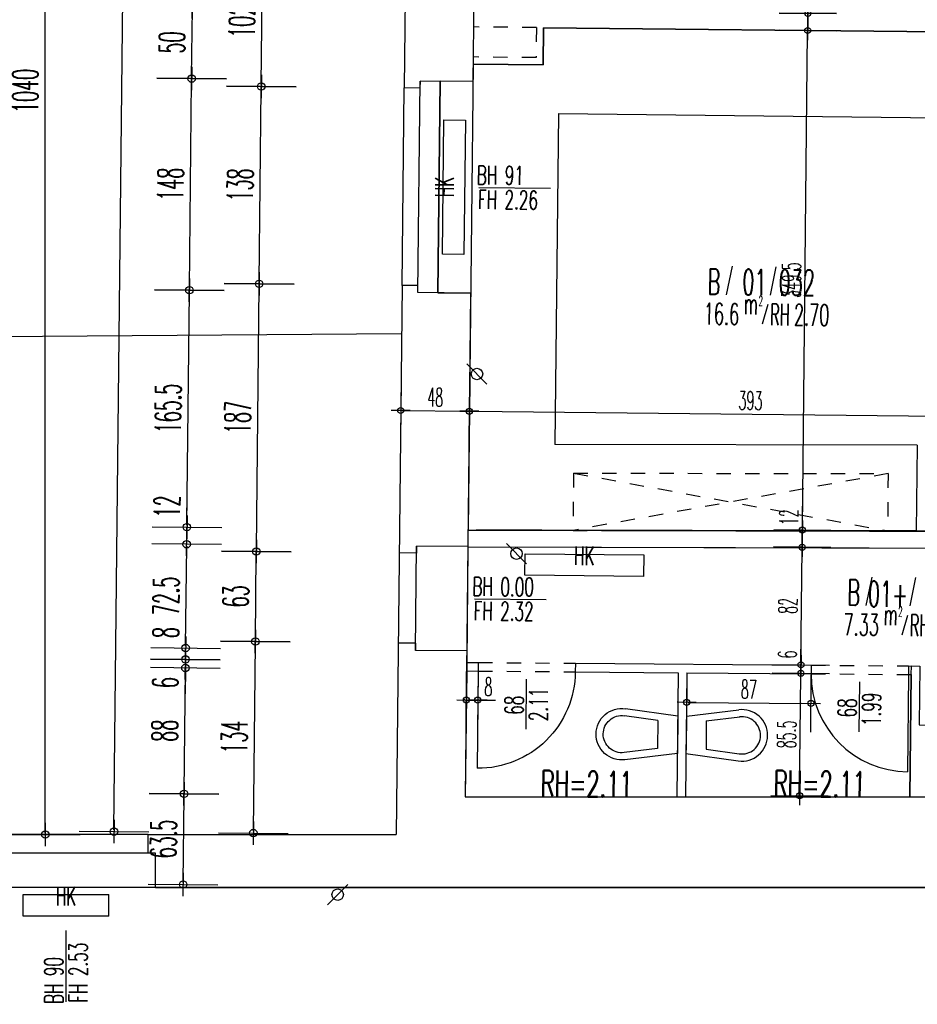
# Model space of a CAD drawing. Extents: x -14.3 to 68.8, y -3.9 to 57.4.
# Tile 23 of 46: x 33.5 to 39.8, y 9.6 to 16.5. Entities that reach past the tile are written whole.
import ezdxf
from ezdxf.enums import TextEntityAlignment as Align

# ---------------------------------------------------------------- set-up
doc = ezdxf.new("R2010")
doc.units = 0
doc.header["$LTSCALE"] = 0.25
doc.header["$MEASUREMENT"] = 0
doc.header["$PDMODE"] = 34
doc.header["$PDSIZE"] = 0.06
doc.linetypes.add('BOS_PUNKT', pattern=[0.18, 0, -0.18])
doc.linetypes.add('BOS_STRICH', pattern=[0.4, 0.2, -0.2])
doc.layers.get('0').update_dxf_attribs({"color": 30, "linetype": 'CONTINUOUS'})
doc.layers.get('DEFPOINTS').update_dxf_attribs({"linetype": 'CONTINUOUS'})
for name, color, linetype in [('01ATTRMB', 7, 'CONTINUOUS'), ('01BEM-A', 7, 'CONTINUOUS'), ('01BEM-FEN', 7, 'CONTINUOUS'), ('01BEM-I', 7, 'CONTINUOUS'), ('01BEM-TUR', 7, 'CONTINUOUS'), ('01EIN-MOB-U', 7, 'BOS_STRICH'), ('01EIN-SAN', 9, 'CONTINUOUS'), ('01FEN', 4, 'CONTINUOUS'), ('01FLA-POLY1', 1, 'CONTINUOUS'), ('01TGA-HZG', 4, 'CONTINUOUS'), ('01TGA-STG', 4, 'CONTINUOUS'), ('01TUR-S', 7, 'CONTINUOUS'), ('01TXT', 7, 'CONTINUOUS'), ('01WAN', 3, 'CONTINUOUS'), ('01WAN-S', 7, 'CONTINUOUS'), ('01WLB', 2, 'CONTINUOUS'), ('01WLB-U', 7, 'BOS_PUNKT'), ('01WLB-V', 2, 'BOS_STRICH')]:
    doc.layers.add(name, color=color, linetype=linetype)
doc.styles.add('BOS', font='romans.shx', dxfattribs={"width": 0.6})
doc.styles.add('BOS-BEM', font='romans.shx', dxfattribs={"width": 0.5})
doc.dimstyles.new('BOS-130', dxfattribs={"dimscale": 0.001, "dimtxt": 130, "dimasz": 10.666667, "dimexe": 1.8, "dimexo": 0.1, "dimgap": 30, "dimtad": 1, "dimdec": 4, "dimlfac": 100, "dimrnd": 0.5, "dimzin": 12, "dimtxsty": 'BOS-BEM', "dimblk1": 'BOS-BEM', "dimblk2": 'BOS-BEM', "dimsah": 1, "dimcen": 1.5, "dimse1": 1, "dimse2": 1, "dimclrd": 256, "dimclre": 256, "dimclrt": 256, "dimazin": 3, "dimtfac": 1, "dimtdec": 4, "dimtmove": 0, "dimatfit": 3, "dimtvp": 1.2, "dimtolj": 1, "dimtzin": 0})
doc.dimstyles.new('BOS-180', dxfattribs={"dimscale": 0.001, "dimtxt": 180, "dimasz": 13, "dimexe": 1.8, "dimexo": 0.1, "dimgap": 50, "dimtad": 1, "dimdec": 4, "dimlfac": 100, "dimrnd": 0.5, "dimzin": 12, "dimtxsty": 'BOS-BEM', "dimblk1": 'BOS-BEM', "dimblk2": 'BOS-BEM', "dimsah": 1, "dimcen": 1.5, "dimse1": 1, "dimse2": 1, "dimclrd": 256, "dimclre": 256, "dimclrt": 256, "dimazin": 3, "dimtfac": 1, "dimtdec": 4, "dimtmove": 0, "dimatfit": 3, "dimtvp": 1.2, "dimtolj": 1, "dimtzin": 0})

# ---------------------------------------------------------------- blocks, each defined once
blk = doc.blocks.new('TUR')
at = {"color": 0, "linetype": 'BYBLOCK'}
blk.add_line((0, 0), (0, 1), dxfattribs=at)
blk.add_arc((0, 0), 1, 0, 90, dxfattribs=at)
blk = doc.blocks.new('BL_KLOSETT')
at = {"color": 0, "linetype": 'BYBLOCK'}
for p, q in [((0, 0.13), (0.3664, 0.1784)), ((0, 0.13), (0, -0.13)), ((0.14, 0.0981), (0.373, 0.1289)), ((0.14, 0.0981), (0.14, -0.0981)), ((0, -0.13), (0.3664, -0.1784)), ((0.14, -0.0981), (0.373, -0.1289))]:
    blk.add_line(p, q, dxfattribs=at)
for radius, start, end in [(0.18, 0.00006, 97.53203), (0.13, 0.00005, 97.53208), (0.18, 262.46797, 359.99994), (0.13, 262.46792, 359.99995)]:
    blk.add_arc((0.39, 0), radius, start, end, dxfattribs=at)
blk = doc.blocks.new('BOS-BEM')
for p, q in [((0, -18.75), (0, 18.75)), ((-6.25, 0), (6.25, 0))]:
    blk.add_line(p, q)
blk.add_circle((0, 0), 2)
blk = doc.blocks.new('*D1170')
at = {"layer": '01BEM-I'}
blk.add_line((38.1711, 11.7342), (39.0197, 11.7273), dxfattribs=at)
at = {"layer": 'DEFPOINTS', "color": 0}
for p in [(38.1621, 11.9415), (39.0321, 11.9345), (39.0304, 11.7272)]:
    blk.add_point(p, dxfattribs=at)
at = {"layer": '01BEM-I', "xscale": 0.01066666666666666, "yscale": 0.01066666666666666, "zscale": 0.01066666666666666}
for p, rotation in [((38.1604, 11.7343), 179.5352539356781), ((39.0304, 11.7272), 359.5352539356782)]:
    blk.add_blockref('BOS-BEM', p, dxfattribs=dict(at, rotation=rotation))
at = {"layer": '01BEM-I', "insert": (38.5962, 11.8257), "char_height": 0.13, "attachment_point": 5, "rotation": 359.53525, "style": 'BOS-BEM'}
blk.add_mtext('\\A1;87', dxfattribs=at)
blk = doc.blocks.new('*D1161')
at = {"layer": '01BEM-I'}
for p, q in [((36.6094, 11.7512), (36.5987, 11.7513)), ((36.62, 11.751), (36.7, 11.7502)), ((36.7107, 11.7501), (36.8247, 11.7489))]:
    blk.add_line(p, q, dxfattribs=at)
at = {"layer": 'DEFPOINTS', "color": 0}
for p in [(36.6222, 11.9542), (36.7022, 11.9534), (36.7, 11.7502)]:
    blk.add_point(p, dxfattribs=at)
at = {"layer": '01BEM-I', "xscale": 0.01066666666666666, "yscale": 0.01066666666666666, "zscale": 0.01066666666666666}
for p, rotation in [((36.62, 11.751), 359.3933669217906), ((36.7, 11.7502), 179.3933669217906)]:
    blk.add_blockref('BOS-BEM', p, dxfattribs=dict(at, rotation=rotation))
at = {"layer": '01BEM-I', "insert": (36.774, 11.8444), "char_height": 0.13, "attachment_point": 5, "rotation": 359.39337, "style": 'BOS-BEM'}
blk.add_mtext('\\A1;8', dxfattribs=at)
blk = doc.blocks.new('BL_TGA-STGL')
blk.add_line((-0.0707, -0.0707), (0.0707, 0.0707))
blk.add_circle((0, 0), 0.04)
blk = doc.blocks.new('*D1144')
at = {"layer": '01BEM-A'}
blk.add_line((35.1302, 10.8336), (35.1441, 12.1467), dxfattribs=at)
at = {"layer": 'DEFPOINTS', "color": 0}
for p in [(35.1443, 12.1597), (36.1442, 12.1491), (36.13, 10.81)]:
    blk.add_point(p, dxfattribs=at)
at = {"layer": '01BEM-A', "xscale": 0.013, "yscale": 0.013, "zscale": 0.013}
for p, rotation in [((35.1443, 12.1597), 89.39336692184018), ((35.1301, 10.8206), 269.3933669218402)]:
    blk.add_blockref('BOS-BEM', p, dxfattribs=dict(at, rotation=rotation))
at = {"layer": '01BEM-A', "insert": (34.9972, 11.4916), "char_height": 0.18, "attachment_point": 5, "rotation": 89.39337, "style": 'BOS-BEM'}
blk.add_mtext('\\A1;134', dxfattribs=at)
blk = doc.blocks.new('*D1160')
at = {"layer": '01BEM-A'}
blk.add_line((35.1444, 12.1727), (35.1508, 12.7766), dxfattribs=at)
at = {"layer": 'DEFPOINTS', "color": 0}
for p in [(35.1509, 12.7896), (36.1509, 12.779), (36.1442, 12.1491)]:
    blk.add_point(p, dxfattribs=at)
at = {"layer": '01BEM-A', "xscale": 0.013, "yscale": 0.013, "zscale": 0.013}
for p, rotation in [((35.1509, 12.7896), 89.39336692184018), ((35.1443, 12.1597), 269.3933669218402)]:
    blk.add_blockref('BOS-BEM', p, dxfattribs=dict(at, rotation=rotation))
at = {"layer": '01BEM-A', "insert": (35.0076, 12.4761), "char_height": 0.18, "attachment_point": 5, "rotation": 89.39337, "style": 'BOS-BEM'}
blk.add_mtext('\\A1;63', dxfattribs=at)
blk = doc.blocks.new('*D1159')
at = {"layer": '01BEM-A'}
blk.add_line((35.1511, 12.8026), (35.1706, 14.6483), dxfattribs=at)
at = {"layer": 'DEFPOINTS', "color": 0}
for p in [(35.1707, 14.6613), (36.1707, 14.6507), (36.1509, 12.779)]:
    blk.add_point(p, dxfattribs=at)
at = {"layer": '01BEM-A', "xscale": 0.013, "yscale": 0.013, "zscale": 0.013}
for p, rotation in [((35.1707, 14.6613), 89.39336692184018), ((35.1509, 12.7896), 269.3933669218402)]:
    blk.add_blockref('BOS-BEM', p, dxfattribs=dict(at, rotation=rotation))
at = {"layer": '01BEM-A', "insert": (35.0208, 13.7269), "char_height": 0.18, "attachment_point": 5, "rotation": 89.39337, "style": 'BOS-BEM'}
blk.add_mtext('\\A1;187', dxfattribs=at)
blk = doc.blocks.new('*D1158')
at = {"layer": '01BEM-A'}
blk.add_line((35.1709, 14.6743), (35.1852, 16.0282), dxfattribs=at)
at = {"layer": 'DEFPOINTS', "color": 0}
for p in [(35.1854, 16.0412), (36.1853, 16.0306), (36.1707, 14.6507)]:
    blk.add_point(p, dxfattribs=at)
at = {"layer": '01BEM-A', "xscale": 0.013, "yscale": 0.013, "zscale": 0.013}
for p, rotation in [((35.1854, 16.0412), 89.39336692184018), ((35.1707, 14.6613), 269.3933669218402)]:
    blk.add_blockref('BOS-BEM', p, dxfattribs=dict(at, rotation=rotation))
at = {"layer": '01BEM-A', "insert": (35.0381, 15.3527), "char_height": 0.18, "attachment_point": 5, "rotation": 89.39337, "style": 'BOS-BEM'}
blk.add_mtext('\\A1;138', dxfattribs=at)
blk = doc.blocks.new('*D1157')
at = {"layer": '01BEM-A'}
blk.add_line((35.1855, 16.0542), (35.1961, 17.0531), dxfattribs=at)
at = {"layer": 'DEFPOINTS', "color": 0}
for p in [(35.1962, 17.0661), (36.1962, 17.0555), (36.1853, 16.0306)]:
    blk.add_point(p, dxfattribs=at)
at = {"layer": '01BEM-A', "xscale": 0.013, "yscale": 0.013, "zscale": 0.013}
for p, rotation in [((35.1962, 17.0661), 89.39336692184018), ((35.1854, 16.0412), 269.3933669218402)]:
    blk.add_blockref('BOS-BEM', p, dxfattribs=dict(at, rotation=rotation))
at = {"layer": '01BEM-A', "insert": (35.0508, 16.5551), "char_height": 0.18, "attachment_point": 5, "rotation": 89.39337, "style": 'BOS-BEM'}
blk.add_mtext('\\A1;102.5', dxfattribs=at)
blk = doc.blocks.new('*D1145')
at = {"layer": '01BEM-A'}
blk.add_line((34.6389, 10.4742), (34.6453, 11.0819), dxfattribs=at)
at = {"layer": 'DEFPOINTS', "color": 0}
for p in [(34.6455, 11.0949), (36.6129, 11.074), (36.638, 10.44)]:
    blk.add_point(p, dxfattribs=at)
at = {"layer": '01BEM-A', "xscale": 0.013, "yscale": 0.013, "zscale": 0.013}
for p, rotation in [((34.6455, 11.0949), 89.39336692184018), ((34.6388, 10.4612), 269.3933669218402)]:
    blk.add_blockref('BOS-BEM', p, dxfattribs=dict(at, rotation=rotation))
at = {"layer": '01BEM-A', "insert": (34.5021, 10.7795), "char_height": 0.18, "attachment_point": 5, "rotation": 89.39337, "style": 'BOS-BEM'}
blk.add_mtext('\\A1;63.5', dxfattribs=at)
blk = doc.blocks.new('*D1143')
at = {"layer": '01BEM-A'}
blk.add_line((34.6456, 11.1079), (34.6546, 11.9619), dxfattribs=at)
at = {"layer": 'DEFPOINTS', "color": 0}
for p in [(34.6548, 11.9749), (36.6223, 11.954), (36.6129, 11.074)]:
    blk.add_point(p, dxfattribs=at)
at = {"layer": '01BEM-A', "xscale": 0.013, "yscale": 0.013, "zscale": 0.013}
for p, rotation in [((34.6548, 11.9749), 89.39336692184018), ((34.6455, 11.0949), 269.3933669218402)]:
    blk.add_blockref('BOS-BEM', p, dxfattribs=dict(at, rotation=rotation))
at = {"layer": '01BEM-A', "insert": (34.5101, 11.5363), "char_height": 0.18, "attachment_point": 5, "rotation": 89.39337, "style": 'BOS-BEM'}
blk.add_mtext('\\A1;88', dxfattribs=at)
blk = doc.blocks.new('*D1156')
at = {"layer": '01BEM-A'}
for p, q in [((34.6556, 12.0479), (34.6557, 12.0609)), ((34.6554, 12.0349), (34.6548, 11.9749)), ((34.6546, 11.9619), (34.6529, 11.7932))]:
    blk.add_line(p, q, dxfattribs=at)
at = {"layer": 'DEFPOINTS', "color": 0}
for p in [(34.6554, 12.0349), (36.6228, 12.014), (36.6223, 11.954)]:
    blk.add_point(p, dxfattribs=at)
at = {"layer": '01BEM-A', "xscale": 0.013, "yscale": 0.013, "zscale": 0.013}
for p, rotation in [((34.6554, 12.0349), 269.3933669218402), ((34.6548, 11.9749), 89.39336692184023)]:
    blk.add_blockref('BOS-BEM', p, dxfattribs=dict(at, rotation=rotation))
at = {"layer": '01BEM-A', "insert": (34.5137, 11.8725), "char_height": 0.18, "attachment_point": 5, "rotation": 89.39337, "style": 'BOS-BEM'}
blk.add_mtext('\\A1;6', dxfattribs=at)
blk = doc.blocks.new('*D1155')
at = {"layer": '01BEM-A'}
for p, q in [((34.6564, 12.1278), (34.6582, 12.3008)), ((34.6554, 12.0349), (34.6563, 12.1148)), ((34.6553, 12.0219), (34.6551, 12.0089))]:
    blk.add_line(p, q, dxfattribs=at)
at = {"layer": 'DEFPOINTS', "color": 0}
for p in [(34.6563, 12.1148), (36.6239, 12.094), (36.6228, 12.014)]:
    blk.add_point(p, dxfattribs=at)
at = {"layer": '01BEM-A', "xscale": 0.013, "yscale": 0.013, "zscale": 0.013}
for p, rotation in [((34.6563, 12.1148), 269.3933669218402), ((34.6554, 12.0349), 89.39336692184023)]:
    blk.add_blockref('BOS-BEM', p, dxfattribs=dict(at, rotation=rotation))
at = {"layer": '01BEM-A', "insert": (34.5174, 12.2223), "char_height": 0.18, "attachment_point": 5, "rotation": 89.39337, "style": 'BOS-BEM'}
blk.add_mtext('\\A1;8', dxfattribs=at)
blk = doc.blocks.new('*D1154')
at = {"layer": '01BEM-A'}
blk.add_line((34.6564, 12.1278), (34.6638, 12.8271), dxfattribs=at)
at = {"layer": 'DEFPOINTS', "color": 0}
for p in [(34.6639, 12.8401), (36.6258, 12.8193), (36.6239, 12.094)]:
    blk.add_point(p, dxfattribs=at)
at = {"layer": '01BEM-A', "xscale": 0.013, "yscale": 0.013, "zscale": 0.013}
for p, rotation in [((34.6639, 12.8401), 89.39336692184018), ((34.6563, 12.1148), 269.3933669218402)]:
    blk.add_blockref('BOS-BEM', p, dxfattribs=dict(at, rotation=rotation))
at = {"layer": '01BEM-A', "insert": (34.5201, 12.4789), "char_height": 0.18, "attachment_point": 5, "rotation": 89.39337, "style": 'BOS-BEM'}
blk.add_mtext('\\A1;72.5', dxfattribs=at)
blk = doc.blocks.new('*D1153')
at = {"layer": '01BEM-A'}
for p, q in [((34.6653, 12.9731), (34.668, 13.219)), ((34.6639, 12.8401), (34.6652, 12.9601)), ((34.6638, 12.8271), (34.6637, 12.8141))]:
    blk.add_line(p, q, dxfattribs=at)
at = {"layer": 'DEFPOINTS', "color": 0}
for p in [(34.6652, 12.9601), (36.6326, 12.9393), (36.6258, 12.8193)]:
    blk.add_point(p, dxfattribs=at)
at = {"layer": '01BEM-A', "xscale": 0.013, "yscale": 0.013, "zscale": 0.013}
for p, rotation in [((34.6652, 12.9601), 269.3933669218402), ((34.6639, 12.8401), 89.39336692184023)]:
    blk.add_blockref('BOS-BEM', p, dxfattribs=dict(at, rotation=rotation))
at = {"layer": '01BEM-A', "insert": (34.5267, 13.104), "char_height": 0.18, "attachment_point": 5, "rotation": 89.39337, "style": 'BOS-BEM'}
blk.add_mtext('\\A1;12', dxfattribs=at)
blk = doc.blocks.new('*D1152')
at = {"layer": '01BEM-A'}
blk.add_line((34.6653, 12.9731), (34.6826, 14.6034), dxfattribs=at)
at = {"layer": 'DEFPOINTS', "color": 0}
for p in [(34.6827, 14.6164), (36.6501, 14.5956), (36.6326, 12.9393)]:
    blk.add_point(p, dxfattribs=at)
at = {"layer": '01BEM-A', "xscale": 0.013, "yscale": 0.013, "zscale": 0.013}
for p, rotation in [((34.6827, 14.6164), 89.39336692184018), ((34.6652, 12.9601), 269.3933669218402)]:
    blk.add_blockref('BOS-BEM', p, dxfattribs=dict(at, rotation=rotation))
at = {"layer": '01BEM-A', "insert": (34.534, 13.7897), "char_height": 0.18, "attachment_point": 5, "rotation": 89.39337, "style": 'BOS-BEM'}
blk.add_mtext('\\A1;165.5', dxfattribs=at)
blk = doc.blocks.new('*D1151')
at = {"layer": '01BEM-A'}
blk.add_line((34.6829, 14.6294), (34.6983, 16.0833), dxfattribs=at)
at = {"layer": 'DEFPOINTS', "color": 0}
for p in [(34.6984, 16.0963), (36.6658, 16.0755), (36.6501, 14.5956)]:
    blk.add_point(p, dxfattribs=at)
at = {"layer": '01BEM-A', "xscale": 0.013, "yscale": 0.013, "zscale": 0.013}
for p, rotation in [((34.6984, 16.0963), 89.39336692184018), ((34.6827, 14.6164), 269.3933669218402)]:
    blk.add_blockref('BOS-BEM', p, dxfattribs=dict(at, rotation=rotation))
at = {"layer": '01BEM-A', "insert": (34.5506, 15.3579), "char_height": 0.18, "attachment_point": 5, "rotation": 89.39337, "style": 'BOS-BEM'}
blk.add_mtext('\\A1;148', dxfattribs=at)
blk = doc.blocks.new('*D1150')
at = {"layer": '01BEM-A'}
blk.add_line((34.6986, 16.1093), (34.7036, 16.5853), dxfattribs=at)
at = {"layer": 'DEFPOINTS', "color": 0}
for p in [(34.7037, 16.5983), (36.6711, 16.5775), (36.6658, 16.0755)]:
    blk.add_point(p, dxfattribs=at)
at = {"layer": '01BEM-A', "xscale": 0.013, "yscale": 0.013, "zscale": 0.013}
for p, rotation in [((34.7037, 16.5983), 89.39336692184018), ((34.6984, 16.0963), 269.3933669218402)]:
    blk.add_blockref('BOS-BEM', p, dxfattribs=dict(at, rotation=rotation))
at = {"layer": '01BEM-A', "insert": (34.5611, 16.3488), "char_height": 0.18, "attachment_point": 5, "rotation": 89.39337, "style": 'BOS-BEM'}
blk.add_mtext('\\A1;50', dxfattribs=at)
blk = doc.blocks.new('*D1113')
at = {"layer": '01BEM-A'}
blk.add_line((34.1553, 10.8439), (34.4924, 42.6821), dxfattribs=at)
at = {"layer": 'DEFPOINTS', "color": 0}
for p in [(34.4925, 42.6951), (36.4896, 42.674), (36.13, 10.81)]:
    blk.add_point(p, dxfattribs=at)
at = {"layer": '01BEM-A', "xscale": 0.013, "yscale": 0.013, "zscale": 0.013}
for p, rotation in [((34.4925, 42.6951), 89.39336692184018), ((34.1551, 10.8309), 269.3933669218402)]:
    blk.add_blockref('BOS-BEM', p, dxfattribs=dict(at, rotation=rotation))
at = {"layer": '01BEM-A', "insert": (34.1941, 27.7337), "char_height": 0.18, "attachment_point": 5, "rotation": 89.39337, "style": 'BOS-BEM'}
blk.add_mtext('\\A1;3186.5', dxfattribs=at)
blk = doc.blocks.new('*D806')
at = {"layer": '01BEM-A'}
blk.add_line((48.7809, -2.4625), (-4.007, -2.4625), dxfattribs=at)
at = {"layer": 'DEFPOINTS', "color": 0}
for p in [(48.7939, 10.7069), (-4.02, 1.57), (-4.02, -2.4625)]:
    blk.add_point(p, dxfattribs=at)
at = {"layer": '01BEM-A', "xscale": 0.013, "yscale": 0.013, "zscale": 0.013, "rotation": 180}
blk.add_blockref('BOS-BEM', (-4.02, -2.4625), dxfattribs=at)
at = {"layer": '01BEM-A', "xscale": 0.013, "yscale": 0.013, "zscale": 0.013}
blk.add_blockref('BOS-BEM', (48.7939, -2.4625), dxfattribs=at)
at = {"layer": '01BEM-A', "insert": (22.3869, -2.3225), "char_height": 0.18, "attachment_point": 5, "style": 'BOS-BEM'}
blk.add_mtext('\\A1;5281.5', dxfattribs=at)
blk = doc.blocks.new('*D979')
at = {"layer": '01BEM-A'}
blk.add_line((33.258, 25.5727), (34.382, 25.5727), dxfattribs=at)
at = {"layer": 'DEFPOINTS', "color": 0}
for p in [(34.395, 25.5727), (33.245, 10.81), (34.395, 10.81)]:
    blk.add_point(p, dxfattribs=at)
at = {"layer": '01BEM-A', "xscale": 0.013, "yscale": 0.013, "zscale": 0.013, "rotation": 180}
blk.add_blockref('BOS-BEM', (33.245, 25.5727), dxfattribs=at)
at = {"layer": '01BEM-A', "xscale": 0.013, "yscale": 0.013, "zscale": 0.013}
blk.add_blockref('BOS-BEM', (34.395, 25.5727), dxfattribs=at)
at = {"layer": '01BEM-A', "insert": (33.82, 25.7127), "char_height": 0.18, "attachment_point": 5, "style": 'BOS-BEM'}
blk.add_mtext('\\A1;115', dxfattribs=at)
blk = doc.blocks.new('*D1135')
at = {"layer": '01BEM-A'}
blk.add_line((34.408, 25.5727), (36.117, 25.5727), dxfattribs=at)
at = {"layer": 'DEFPOINTS', "color": 0}
for p in [(36.13, 25.5727), (34.395, 10.81), (36.13, 10.81)]:
    blk.add_point(p, dxfattribs=at)
at = {"layer": '01BEM-A', "xscale": 0.013, "yscale": 0.013, "zscale": 0.013, "rotation": 180}
blk.add_blockref('BOS-BEM', (34.395, 25.5727), dxfattribs=at)
at = {"layer": '01BEM-A', "xscale": 0.013, "yscale": 0.013, "zscale": 0.013}
blk.add_blockref('BOS-BEM', (36.13, 25.5727), dxfattribs=at)
at = {"layer": '01BEM-A', "insert": (35.7711, 25.7127), "char_height": 0.18, "attachment_point": 5, "style": 'BOS-BEM'}
blk.add_mtext('\\A1;173.5', dxfattribs=at)
blk = doc.blocks.new('*D977')
at = {"layer": '01BEM-A'}
blk.add_line((33.208, 26.0602), (34.432, 26.0602), dxfattribs=at)
at = {"layer": 'DEFPOINTS', "color": 0}
for p in [(34.445, 26.0602), (33.195, 10.44), (34.445, 10.44)]:
    blk.add_point(p, dxfattribs=at)
at = {"layer": '01BEM-A', "xscale": 0.013, "yscale": 0.013, "zscale": 0.013, "rotation": 180}
blk.add_blockref('BOS-BEM', (33.195, 26.0602), dxfattribs=at)
at = {"layer": '01BEM-A', "xscale": 0.013, "yscale": 0.013, "zscale": 0.013}
blk.add_blockref('BOS-BEM', (34.445, 26.0602), dxfattribs=at)
at = {"layer": '01BEM-A', "insert": (33.82, 26.2002), "char_height": 0.18, "attachment_point": 5, "style": 'BOS-BEM'}
blk.add_mtext('\\A1;125', dxfattribs=at)
blk = doc.blocks.new('*D976')
at = {"layer": '01BEM-A'}
blk.add_line((0.013, 26.5477), (36.117, 26.5477), dxfattribs=at)
at = {"layer": 'DEFPOINTS', "color": 0}
for p in [(36.13, 26.5477), (36.13, 10.81), (0, 9.02)]:
    blk.add_point(p, dxfattribs=at)
at = {"layer": '01BEM-A', "xscale": 0.013, "yscale": 0.013, "zscale": 0.013, "rotation": 180}
blk.add_blockref('BOS-BEM', (0, 26.5477), dxfattribs=at)
at = {"layer": '01BEM-A', "xscale": 0.013, "yscale": 0.013, "zscale": 0.013}
blk.add_blockref('BOS-BEM', (36.13, 26.5477), dxfattribs=at)
at = {"layer": '01BEM-A', "insert": (18.065, 26.6877), "char_height": 0.18, "attachment_point": 5, "style": 'BOS-BEM'}
blk.add_mtext('\\A1;3613', dxfattribs=at)
blk = doc.blocks.new('*D791')
at = {"layer": '01BEM-A'}
blk.add_line((-4.007, 27.0352), (36.117, 27.0352), dxfattribs=at)
at = {"layer": 'DEFPOINTS', "color": 0}
for p in [(36.13, 27.0352), (36.13, 10.81), (-4.02, 9.02)]:
    blk.add_point(p, dxfattribs=at)
at = {"layer": '01BEM-A', "xscale": 0.013, "yscale": 0.013, "zscale": 0.013, "rotation": 180}
blk.add_blockref('BOS-BEM', (-4.02, 27.0352), dxfattribs=at)
at = {"layer": '01BEM-A', "xscale": 0.013, "yscale": 0.013, "zscale": 0.013}
blk.add_blockref('BOS-BEM', (36.13, 27.0352), dxfattribs=at)
at = {"layer": '01BEM-A', "insert": (16.055, 27.1752), "char_height": 0.18, "attachment_point": 5, "style": 'BOS-BEM'}
blk.add_mtext('\\A1;4015', dxfattribs=at)
blk = doc.blocks.new('*D975')
at = {"layer": '01BEM-A'}
blk.add_line((33.675, 10.823), (33.675, 21.197), dxfattribs=at)
at = {"layer": 'DEFPOINTS', "color": 0}
for p in [(31.67, 21.21), (33.675, 21.21), (31.67, 10.81)]:
    blk.add_point(p, dxfattribs=at)
at = {"layer": '01BEM-A', "xscale": 0.013, "yscale": 0.013, "zscale": 0.013}
for p, rotation in [((33.675, 21.21), 90), ((33.675, 10.81), 270)]:
    blk.add_blockref('BOS-BEM', p, dxfattribs=dict(at, rotation=rotation))
at = {"layer": '01BEM-A', "insert": (33.535, 16.01), "char_height": 0.18, "attachment_point": 5, "rotation": 90, "style": 'BOS-BEM'}
blk.add_mtext('\\A1;1040', dxfattribs=at)
blk = doc.blocks.new('*D1142')
at = {"layer": '01BEM-I'}
blk.add_line((38.9508, 11.0929), (38.9597, 11.9263), dxfattribs=at)
at = {"layer": 'DEFPOINTS', "color": 0}
for p in [(38.9598, 11.937), (39.7321, 11.9288), (39.723, 11.074)]:
    blk.add_point(p, dxfattribs=at)
at = {"layer": '01BEM-I', "xscale": 0.01066666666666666, "yscale": 0.01066666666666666, "zscale": 0.01066666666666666}
for p, rotation in [((38.9598, 11.937), 89.39336692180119), ((38.9507, 11.0822), 269.3933669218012)]:
    blk.add_blockref('BOS-BEM', p, dxfattribs=dict(at, rotation=rotation))
at = {"layer": '01BEM-I', "insert": (38.8603, 11.5106), "char_height": 0.13, "attachment_point": 5, "rotation": 89.39337, "style": 'BOS-BEM'}
blk.add_mtext('\\A1;85.5', dxfattribs=at)
blk = doc.blocks.new('*D1168')
at = {"layer": '01BEM-I'}
for p, q in [((38.9605, 12.0076), (38.9617, 12.1185)), ((38.9598, 11.937), (38.9604, 11.9969)), ((38.9597, 11.9263), (38.9595, 11.9156))]:
    blk.add_line(p, q, dxfattribs=at)
at = {"layer": 'DEFPOINTS', "color": 0}
for p in [(38.9604, 11.9969), (39.7127, 11.989), (39.7321, 11.9288)]:
    blk.add_point(p, dxfattribs=at)
at = {"layer": '01BEM-I', "xscale": 0.01066666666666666, "yscale": 0.01066666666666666, "zscale": 0.01066666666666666}
for p, rotation in [((38.9604, 11.9969), 269.3933669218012), ((38.9598, 11.937), 89.39336692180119)]:
    blk.add_blockref('BOS-BEM', p, dxfattribs=dict(at, rotation=rotation))
at = {"layer": '01BEM-I', "insert": (38.8662, 12.0694), "char_height": 0.13, "attachment_point": 5, "rotation": 89.39337, "style": 'BOS-BEM'}
blk.add_mtext('\\A1;6', dxfattribs=at)
blk = doc.blocks.new('*D1167')
at = {"layer": '01BEM-I'}
blk.add_line((38.9605, 12.0076), (38.969, 12.8084), dxfattribs=at)
at = {"layer": 'DEFPOINTS', "color": 0}
for p in [(38.9691, 12.8191), (39.7149, 12.8112), (39.7127, 11.989)]:
    blk.add_point(p, dxfattribs=at)
at = {"layer": '01BEM-I', "xscale": 0.01066666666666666, "yscale": 0.01066666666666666, "zscale": 0.01066666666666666}
for p, rotation in [((38.9691, 12.8191), 89.39336692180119), ((38.9604, 11.9969), 269.3933669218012)]:
    blk.add_blockref('BOS-BEM', p, dxfattribs=dict(at, rotation=rotation))
at = {"layer": '01BEM-I', "insert": (38.8698, 12.409), "char_height": 0.13, "attachment_point": 5, "rotation": 89.39337, "style": 'BOS-BEM'}
blk.add_mtext('\\A1;82', dxfattribs=at)
blk = doc.blocks.new('*D1166')
at = {"layer": '01BEM-I'}
for p, q in [((38.9704, 12.939), (38.9721, 13.1057)), ((38.9692, 12.8297), (38.9703, 12.9284))]:
    blk.add_line(p, q, dxfattribs=at)
at = {"layer": 'DEFPOINTS', "color": 0}
for p in [(38.9704, 12.939), (39.7152, 12.9312), (39.7149, 12.8112)]:
    blk.add_point(p, dxfattribs=at)
at = {"layer": '01BEM-I', "xscale": 0.01066666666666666, "yscale": 0.01066666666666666, "zscale": 0.01066666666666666}
for p, rotation in [((38.9704, 12.939), 89.39336692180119), ((38.9691, 12.8191), 269.3933669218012)]:
    blk.add_blockref('BOS-BEM', p, dxfattribs=dict(at, rotation=rotation))
at = {"layer": '01BEM-I', "insert": (38.8763, 13.0287), "char_height": 0.13, "attachment_point": 5, "rotation": 89.39337, "style": 'BOS-BEM'}
blk.add_mtext('\\A1;12', dxfattribs=at)
blk = doc.blocks.new('*D1165')
at = {"layer": '01BEM-I'}
blk.add_line((38.9705, 12.9497), (39.0073, 16.4221), dxfattribs=at)
at = {"layer": 'DEFPOINTS', "color": 0}
for p in [(39.0074, 16.4327), (39.2947, 16.4297), (39.7152, 12.9312)]:
    blk.add_point(p, dxfattribs=at)
at = {"layer": '01BEM-I', "xscale": 0.01066666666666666, "yscale": 0.01066666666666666, "zscale": 0.01066666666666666}
for p, rotation in [((39.0074, 16.4327), 89.39336692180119), ((38.9704, 12.939), 269.3933669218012)]:
    blk.add_blockref('BOS-BEM', p, dxfattribs=dict(at, rotation=rotation))
at = {"layer": '01BEM-I', "insert": (38.8939, 14.6869), "char_height": 0.13, "attachment_point": 5, "rotation": 89.39337, "style": 'BOS-BEM'}
blk.add_mtext('\\A1;349.5', dxfattribs=at)
blk = doc.blocks.new('*D1164')
at = {"layer": '01BEM-I'}
for p, q in [((39.0086, 16.5527), (39.0104, 16.7193)), ((39.0075, 16.4434), (39.0085, 16.5421))]:
    blk.add_line(p, q, dxfattribs=at)
at = {"layer": 'DEFPOINTS', "color": 0}
for p in [(39.0086, 16.5527), (39.296, 16.5497), (39.2947, 16.4297)]:
    blk.add_point(p, dxfattribs=at)
at = {"layer": '01BEM-I', "xscale": 0.01066666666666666, "yscale": 0.01066666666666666, "zscale": 0.01066666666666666}
for p, rotation in [((39.0086, 16.5527), 89.39336692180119), ((39.0074, 16.4327), 269.3933669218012)]:
    blk.add_blockref('BOS-BEM', p, dxfattribs=dict(at, rotation=rotation))
at = {"layer": '01BEM-I', "insert": (38.9146, 16.6424), "char_height": 0.13, "attachment_point": 5, "rotation": 89.39337, "style": 'BOS-BEM'}
blk.add_mtext('\\A1;12', dxfattribs=at)
blk = doc.blocks.new('*D1132')
at = {"layer": '01BEM-I'}
blk.add_line((39.0088, 16.5634), (39.0372, 19.2498), dxfattribs=at)
at = {"layer": 'DEFPOINTS', "color": 0}
for p in [(39.0373, 19.2605), (39.3246, 19.2574), (39.296, 16.5497)]:
    blk.add_point(p, dxfattribs=at)
at = {"layer": '01BEM-I', "xscale": 0.01066666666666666, "yscale": 0.01066666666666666, "zscale": 0.01066666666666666}
for p, rotation in [((39.0373, 19.2605), 89.39336692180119), ((39.0086, 16.5527), 269.3933669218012)]:
    blk.add_blockref('BOS-BEM', p, dxfattribs=dict(at, rotation=rotation))
at = {"layer": '01BEM-I', "insert": (38.928, 17.9076), "char_height": 0.13, "attachment_point": 5, "rotation": 89.39337, "style": 'BOS-BEM'}
blk.add_mtext('\\A1;271', dxfattribs=at)
blk = doc.blocks.new('*D1148')
at = {"layer": '01BEM-I'}
blk.add_line((36.1721, 13.7753), (36.6307, 13.7704), dxfattribs=at)
at = {"layer": 'DEFPOINTS', "color": 0}
for p in [(36.1707, 14.6507), (36.6501, 14.5956), (36.6414, 13.7703)]:
    blk.add_point(p, dxfattribs=at)
at = {"layer": '01BEM-I', "xscale": 0.01066666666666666, "yscale": 0.01066666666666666, "zscale": 0.01066666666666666}
for p, rotation in [((36.1614, 13.7754), 179.3933669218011), ((36.6414, 13.7703), 359.3933669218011)]:
    blk.add_blockref('BOS-BEM', p, dxfattribs=dict(at, rotation=rotation))
at = {"layer": '01BEM-I', "insert": (36.4024, 13.8679), "char_height": 0.13, "attachment_point": 5, "rotation": 359.39337, "style": 'BOS-BEM'}
blk.add_mtext('\\A1;48', dxfattribs=at)
blk = doc.blocks.new('*D1147')
at = {"layer": '01BEM-I'}
blk.add_line((36.6521, 13.7702), (40.5605, 13.7288), dxfattribs=at)
at = {"layer": 'DEFPOINTS', "color": 0}
for p in [(36.6501, 14.5956), (40.5793, 14.4949), (40.5712, 13.7287)]:
    blk.add_point(p, dxfattribs=at)
at = {"layer": '01BEM-I', "xscale": 0.01066666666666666, "yscale": 0.01066666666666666, "zscale": 0.01066666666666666}
for p, rotation in [((36.6414, 13.7703), 179.3933669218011), ((40.5712, 13.7287), 359.3933669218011)]:
    blk.add_blockref('BOS-BEM', p, dxfattribs=dict(at, rotation=rotation))
at = {"layer": '01BEM-I', "insert": (38.6073, 13.8445), "char_height": 0.13, "attachment_point": 5, "rotation": 359.39337, "style": 'BOS-BEM'}
blk.add_mtext('\\A1;393', dxfattribs=at)

msp = doc.modelspace()

# ---------------------------------------------------------------- linework, layer by layer
at = {"layer": '01ATTRMB'}
for p, q in [((38.4783713, 14.7840297), (38.4377604, 14.5850683)), ((38.7850857, 14.7807823), (38.7444748, 14.581821)), ((38.7285708, 14.5158579), (38.6886098, 14.3782775)), ((39.4558278, 12.610916), (39.4152169, 12.4119546)), ((39.7625423, 12.6076686), (39.7219313, 12.4087072)), ((39.7060274, 12.3427442), (39.6660663, 12.2051638))]:
    msp.add_line(p, q, dxfattribs=at)
at = {"layer": '01BEM-FEN', "linetype": 'BYBLOCK'}
for p, q in [((36.7079716, 15.335543), (37.2079436, 15.3302495)), ((36.6775142, 12.4589817), (37.1774862, 12.4536882)), ((33.82, 9.64), (33.82, 10.14))]:
    msp.add_line(p, q, dxfattribs=at)
at = {"layer": '01BEM-TUR', "linetype": 'BYBLOCK'}
for p, q in [((37.0376777, 11.5476071), (37.0413833, 11.8975875)), ((39.3676082, 11.5287078), (39.3713138, 11.8786882))]:
    msp.add_line(p, q, dxfattribs=at)
at = {"layer": '01EIN-MOB-U'}
for p, q in [((37.370302, 13.3373409), (37.3660669, 12.9373506)), ((39.5703892, 13.3339323), (37.3660669, 12.9373506)), ((37.370302, 13.3373409), (39.5703892, 13.3339323)), ((37.370302, 13.3373409), (39.5661541, 12.9339421)), ((39.5703892, 13.3339323), (39.5661541, 12.9339421)), ((37.3660669, 12.9373506), (39.5661541, 12.9339421))]:
    msp.add_line(p, q, dxfattribs=at)
at = {"layer": '01EIN-SAN'}
for p, q in [((37.1570707, 16.1923114), (37.1598234, 16.4522968)), ((37.1598234, 16.4522968), (40.3396452, 16.4186284)), ((36.6670981, 16.1974993), (36.6325997, 12.9392825)), ((36.6670981, 16.1974993), (37.1570707, 16.1923114)), ((37.2634647, 15.8511658), (37.2389693, 13.5376875)), ((37.2634647, 15.8511658), (40.3332927, 15.8186621)), ((39.7725124, 13.5334006), (37.2389693, 13.5376875)), ((39.7725124, 13.5334006), (39.7661429, 12.9318246)), ((39.7661597, 12.9334153), (36.6325997, 12.9392825))]:
    msp.add_line(p, q, dxfattribs=at)
at = {"layer": '01FEN'}
for p, q in [((36.2801576, 14.5995018), (36.2958271, 16.0794189)), ((36.2636699, 12.0978137), (36.2713988, 12.8277728)), ((34.445, 10.68), (33.195, 10.68))]:
    msp.add_line(p, q, dxfattribs=at)
at = {"layer": '01FLA-POLY1'}
for points in [[(41.4183613, 15.3471474), (41.428843, 16.3370919), (41.4295841, 16.407088), (37.1598234, 16.4522968), (37.1570707, 16.1923114), (36.6670981, 16.1974993), (36.6658064, 16.0755015), (36.4358193, 16.0779366), (36.4201497, 14.5980196), (36.6501368, 14.5955844), (36.6325997, 12.9392825), (41.3120141, 12.9269576), (41.3242812, 14.4874051), (40.5792933, 14.4951065), (40.5811024, 14.6659738), (41.4110559, 14.6571861)], [(41.3043561, 11.9760507), (41.3102773, 12.7060267), (41.3110707, 12.8069597), (36.6313291, 12.8192854), (36.6228029, 12.0140253), (36.6228029, 12.0140253), (36.6223163, 11.9540273), (36.6223163, 11.9540273), (36.6128501, 11.0740265), (39.7230244, 11.0740265), (39.7320749, 11.9288024), (39.73271, 11.9887992), (39.73271, 11.9887992), (39.73271, 11.9887992), (39.73271, 11.9887992), (39.7927084, 11.9883125), (39.7883675, 11.5783342), (41.3008278, 11.5660658)]]:
    msp.add_lwpolyline(points, close=True, dxfattribs=at)
msp.add_lwpolyline([(47.4191468, 9.5536564), (47.4263364, 10.44), (42.75, 10.44), (41.78, 10.44), (34.445, 10.44), (33.195, 10.44)], dxfattribs=at)
at = {"layer": '01TGA-HZG'}
for p, q in [((36.4530067, 14.8676868), (36.462959, 15.8076341)), ((36.462959, 15.8076341), (36.6129506, 15.806046)), ((36.6129506, 15.806046), (36.6029983, 14.8660987)), ((36.6029983, 14.8660987), (36.4530067, 14.8676868)), ((37.0292832, 12.6239383), (37.0308713, 12.7739299)), ((37.0308713, 12.7739299), (37.8608248, 12.7651422)), ((37.8608248, 12.7651422), (37.8592367, 12.6151506)), ((37.8592367, 12.6151506), (37.0292832, 12.6239383)), ((33.52, 10.39), (34.12, 10.39)), ((33.52, 10.24), (33.52, 10.39)), ((34.12, 10.24), (34.12, 10.39)), ((34.12, 10.24), (33.52, 10.24))]:
    msp.add_line(p, q, dxfattribs=at)
at = {"layer": '01TGA-STG'}
msp.add_line((37.1489751, 12.9379224), (36.6892302, 12.9391333), dxfattribs=at)
at = {"layer": '01WAN'}
for p, q in [((36.1961562, 17.0555289), (36.1853039, 16.0305863)), ((36.6755999, 17.0004496), (36.6658064, 16.0755015)), ((36.2958271, 16.0794189), (36.2952978, 16.0294217)), ((36.6658064, 16.0755015), (36.2958271, 16.0794189)), ((36.2952978, 16.0294217), (36.1853039, 16.0305863)), ((36.1706931, 14.6506637), (36.1300276, 10.81)), ((36.280687, 14.649499), (36.1706931, 14.6506637)), ((36.2801576, 14.5995018), (36.280687, 14.649499)), ((36.6501368, 14.5955844), (36.2801576, 14.5995018)), ((36.6501368, 14.5955844), (36.6128501, 11.0740265)), ((36.2713988, 12.8277728), (36.2708694, 12.7777756)), ((36.6316684, 12.8239582), (36.2713988, 12.8277728)), ((36.2708694, 12.7777756), (36.1508762, 12.7790461)), ((36.2641993, 12.1478109), (36.144206, 12.1490814)), ((36.2641993, 12.1478109), (36.2636699, 12.0978137)), ((36.6239394, 12.0939991), (36.2636699, 12.0978137)), ((36.6128501, 11.0740265), (41.2965935, 11.0740265)), ((34.395, 10.81), (36.1300276, 10.81)), ((34.445, 10.44), (41.78, 10.44))]:
    msp.add_line(p, q, dxfattribs=at)
msp.add_lwpolyline([(34.445, 10.44), (34.445, 10.68), (34.395, 10.68), (34.395, 10.81)], dxfattribs=at)
at = {"layer": '01WAN-S'}
for p, q in [((36.4201497, 14.5980196), (36.4358193, 16.0779366)), ((36.1706931, 14.6506637), (36.1853039, 16.0305863)), ((31.74, 14.2799214), (36.1671376, 14.3148621)), ((34.395, 10.81), (33.245, 10.81)), ((34.445, 10.44), (33.195, 10.44))]:
    msp.add_line(p, q, dxfattribs=at)
at = {"layer": '01WLB'}
for p, q in [((37.1598234, 16.4522968), (37.1570707, 16.1923114)), ((41.4295841, 16.407088), (37.1598234, 16.4522968)), ((37.1570707, 16.1923114), (36.6670981, 16.1974993)), ((41.3116236, 12.9269586), (36.6325997, 12.9392825)), ((41.3106502, 12.8069608), (36.6313291, 12.8192854)), ((36.6228029, 12.0140253), (36.7028005, 12.0133764)), ((36.7028005, 12.0133764), (36.7021653, 11.9533796)), ((37.3827803, 12.0078607), (37.382145, 11.9478639)), ((37.3827803, 12.0078607), (39.032731, 11.9944771)), ((39.0327316, 11.9945266), (39.0320958, 11.9344803)), ((39.7127108, 11.9889614), (39.7120755, 11.9289646)), ((39.7127108, 11.9889614), (39.7927084, 11.9883125)), ((36.6223163, 11.9540273), (36.7021653, 11.9533796)), ((37.382145, 11.9478639), (38.1021235, 11.9420238)), ((38.1021235, 11.9420238), (38.092933, 11.0740265)), ((38.1621217, 11.9415371), (38.1529364, 11.0740265)), ((38.1621217, 11.9415371), (39.0320958, 11.9344803)), ((39.7120755, 11.9289646), (39.7320749, 11.9288024)), ((39.7320749, 11.9288024), (39.7230244, 11.0740265))]:
    msp.add_line(p, q, dxfattribs=at)
at = {"layer": '01WLB-U'}
for p, q in [((36.7028005, 12.0133764), (37.3827803, 12.0078607)), ((39.0327316, 11.9945266), (39.7127108, 11.9889614)), ((36.7021653, 11.9533796), (37.382145, 11.9478639)), ((39.0320958, 11.9344803), (39.7120755, 11.9289646))]:
    msp.add_line(p, q, dxfattribs=at)
at = {"layer": '01WLB-V'}
for p, q in [((37.1098262, 16.4528262), (36.6698509, 16.4574847)), ((37.1098262, 16.4528262), (37.1076029, 16.242838)), ((37.1076029, 16.242838), (36.6676275, 16.2474965))]:
    msp.add_line(p, q, dxfattribs=at)

# ---------------------------------------------------------------- block references
at = {"layer": '01EIN-SAN', "xscale": -1, "rotation": 359.3933669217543}
msp.add_blockref('BL_KLOSETT', (38.0975283, 11.5080251), dxfattribs=at)
at = {"layer": '01EIN-SAN', "rotation": 359.3933669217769}
msp.add_blockref('BL_KLOSETT', (38.1575291, 11.5077818), dxfattribs=at)
at = {"layer": '01TGA-STG', "rotation": 269.3933669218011}
for p in [(36.6941611, 14.0309362), (36.9708747, 12.7745652)]:
    msp.add_blockref('BL_TGA-STGL', p, dxfattribs=at)
at = {"layer": '01TGA-STG'}
msp.add_blockref('BL_TGA-STGL', (35.72, 10.39), dxfattribs=at)
at = {"layer": '01TUR-S'}
for p, xscale, yscale, zscale, rotation in [((36.7021653, 11.9533796), 0.680002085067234, -0.680002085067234, 0.680002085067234, 359.5352539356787), ((39.7120755, 11.9289646), 0.680002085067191, 0.680002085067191, 0.680002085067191, 179.5352539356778)]:
    msp.add_blockref('TUR', p, dxfattribs=dict(at, xscale=xscale, yscale=yscale, zscale=zscale, rotation=rotation))

# ---------------------------------------------------------------- texts
at = {"layer": '01ATTRMB', "style": 'BOS'}
for s, height, width, p in [('B', 0.18, 0.55, (38.3056594, 14.5864669)), ('01', 0.18, 0.55, (38.5498127, 14.583882)), ('032', 0.18, 0.55, (38.8030399, 14.5812009)), ('16.6', 0.15, 0.55, (38.2804282, 14.3766376)), ('RH', 0.15, 0.5, (38.7438312, 14.3717313)), ('2.70', 0.15, 0.55, (38.9108163, 14.3699633)), ('B', 0.18, 0.55, (39.283116, 12.4133532)), ('01+', 0.18, 0.55, (39.4278218, 12.4027859)), ('7.33', 0.15, 0.55, (39.2578847, 12.2035239)), ('RH', 0.15, 0.5, (39.7212877, 12.1986176))]:
    msp.add_text(s, height=height, rotation=359.3934, dxfattribs=dict(at, width=width)).set_placement(p)
at = {"layer": '01ATTRMB', "style": 'BOS', "width": 0.5}
for s, height, p in [('m', 0.15, (38.6584372, 14.4476396)), ('2', 0.07, (38.6938473, 14.5067109)), ('2', 0.07, (39.6713038, 12.3335972)), ('m', 0.15, (39.6358937, 12.2745259))]:
    msp.add_text(s, height=height, rotation=359.3934, dxfattribs=at).set_placement(p, align=Align.RIGHT)
at = {"layer": '01BEM-FEN', "linetype": 'BYBLOCK', "style": 'BOS', "width": 0.6}
for s, rotation, p in [('BH', 359.3934, (36.6926782, 15.3570424)), ('91', 359.3934, (36.8880977, 15.3549734)), ('FH', 359.3934, (36.7013498, 15.1857123)), ('2.26', 359.3934, (36.8862849, 15.1837543)), ('BH', 359.3934, (36.6622207, 12.4804812)), ('0.00', 359.3934, (36.8576402, 12.4784121)), ('FH', 359.3934, (36.6708923, 12.309151)), ('2.32', 359.3934, (36.8558275, 12.307193)), ('2.53', 90, (33.9698924, 9.8199102)), ('90', 90, (33.7986637, 9.8199102)), ('BH', 90, (33.7986637, 9.6244798)), ('FH', 90, (33.9698924, 9.6349648))]:
    msp.add_text(s, height=0.13, rotation=rotation, dxfattribs=at).set_placement(p)
at = {"layer": '01BEM-TUR', "linetype": 'BYBLOCK', "style": 'BOS', "width": 0.6}
for s, p in [('2.11', (37.1880544, 11.6021609)), ('68', (37.0189348, 11.6466682)), ('68', (39.3488653, 11.6277689)), ('1.99', (39.5178276, 11.5684053))]:
    msp.add_text(s, height=0.13, rotation=89.39336692, dxfattribs=at).set_placement(p)
at = {"layer": '01TGA-HZG', "style": 'BOS', "width": 0.6}
for rotation, p in [(89.39336692, (36.5322636, 15.3376605)), (359.39336692, (37.445133, 12.6945394))]:
    msp.add_text('HK', height=0.13, rotation=rotation, dxfattribs=at).set_placement(p, align=Align.CENTER)
msp.add_text('HK', height=0.13, dxfattribs=at).set_placement((33.82, 10.315), align=Align.CENTER)
at = {"layer": '01TXT', "style": 'BOS', "width": 0.6}
for p in [(37.4607743, 11.0740265), (39.0908657, 11.0740265)]:
    msp.add_text('RH=2.11', height=0.18, rotation=359.13119372, dxfattribs=at).set_placement(p, align=Align.CENTER)

# ---------------------------------------------------------------- dimensions: what is measured, and where the dimension line sits
at = {"layer": '01BEM-A'}
for base, p1, p2, picture, middle in [((34.4925213, 42.6951443), (36.1300276, 10.81), (36.4895534, 42.6739995), '*D1113', (34.3340916, 27.7322046)), ((34.6554132, 12.0348563), (36.6223163, 11.9540273), (36.6228029, 12.0140253), '*D1156', (34.6536784, 11.8710085))]:
    dim = msp.add_linear_dim(base=base, p1=p1, p2=p2, angle=89.39336692, dimstyle='BOS-180', dxfattribs=at)
    dim.commit()
    dim.dimension.update_dxf_attribs({"geometry": picture, "text_midpoint": middle, "dimtype": 160})
for base, p1, p2, picture, middle in [((36.1300276, 27.0351702), (-4.02, 9.02), (36.1300276, 10.81), '*D791', (16.0550138, 27.1751702)), ((36.1300276, 26.5476702), (0, 9.02), (36.1300276, 10.81), '*D976', (18.0650138, 26.6876702)), ((34.445, 26.0601702), (33.195, 10.44), (34.445, 10.44), '*D977', (33.82, 26.2001702)), ((34.395, 25.5726702), (33.245, 10.81), (34.395, 10.81), '*D979', (33.82, 25.7126702)), ((-4.02, -2.4625), (48.7938626, 10.7069384), (-4.02, 1.57), '*D806', (22.3869313, -2.3225))]:
    dim = msp.add_linear_dim(base=base, p1=p1, p2=p2, dimstyle='BOS-180', dxfattribs=at)
    dim.commit()
    dim.dimension.update_dxf_attribs({"geometry": picture, "text_midpoint": middle})
dim = msp.add_linear_dim(base=(36.1300276, 25.5726702), p1=(34.395, 10.81), p2=(36.1300276, 10.81), dimstyle='BOS-180', dxfattribs=at)
dim.commit()
dim.dimension.update_dxf_attribs({"geometry": '*D1135', "text_midpoint": (35.771068, 25.5726702), "dimtype": 160})
for base, p1, p2, angle, picture, middle in [((33.675, 21.21), (31.67, 10.81), (31.67, 21.21), 90, '*D975', (33.535, 16.01)), ((35.1962122, 17.0661164), (36.1853039, 16.0305863), (36.1961562, 17.0555289), 89.39336692, '*D1157', (35.0507939, 16.5551274)), ((34.7037317, 16.598309), (36.6658064, 16.0755015), (36.6711214, 16.577478), 89.39336692, '*D1150', (34.561082, 16.348803)), ((34.6984167, 16.0963325), (36.6501368, 14.5955844), (36.6658064, 16.0755015), 89.39336692, '*D1151', (34.5505897, 15.3578562)), ((35.18536, 16.0411739), (36.1706931, 14.6506637), (36.1853039, 16.0305863), 89.39336692, '*D1158', (35.0380624, 15.3526948)), ((35.1707491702, 14.6612512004), (36.1508761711, 12.7790460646), (36.1706931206, 14.6506636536), 89.3933669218, '*D1159', (35.0208485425, 13.7269246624)), ((34.6827471, 14.6164154), (36.6325997, 12.9392825), (36.6501368, 14.5955844), 89.39336692, '*D1152', (34.5339864, 13.7897467)), ((34.66521, 12.9601135), (36.6258498, 12.8192998), (36.6325997, 12.9392825), 89.39336692, '*D1153', (34.5267258, 13.1040163)), ((34.663939, 12.8400728), (36.6239394, 12.0939991), (36.6258498, 12.8192998), 89.39336692, '*D1154', (34.5201073, 12.4789352)), ((35.1509322, 12.7896336), (36.144206, 12.1490814), (36.1508762, 12.7790461), 89.39336692, '*D1160', (35.007605, 12.4761335)), ((34.65626, 12.1148332), (36.6228029, 12.0140253), (36.6239394, 12.0939991), 89.39336692, '*D1155', (34.5173901, 12.2223095)), ((35.1442621, 12.1596689), (36.1300276, 10.81), (36.144206, 12.1490814), 89.39336692, '*D1144', (34.9971807, 11.4916105)), ((34.654778, 11.9748598), (36.6128501, 11.0740265), (36.6223163, 11.9540273), 89.39336692, '*D1143', (34.510127, 11.5363409)), ((34.6454604, 11.0948575), (36.6379755, 10.44), (36.6128501, 11.0740265), 89.39336692, '*D1145', (34.5021134, 10.779495))]:
    dim = msp.add_linear_dim(base=base, p1=p1, p2=p2, angle=angle, dimstyle='BOS-180', dxfattribs=at)
    dim.commit()
    dim.dimension.update_dxf_attribs({"geometry": picture, "text_midpoint": middle})
at = {"layer": '01BEM-I'}
for base, p1, p2, angle, picture, middle in [((39.0373177, 19.2604834), (39.2959743, 16.5496857), (39.3246444, 19.2574412), 89.39336692, '*D1132', (38.927988, 17.9076115)), ((39.0086477, 16.5527279), (39.2947038, 16.4296924), (39.2959743, 16.5496857), 89.39336692, '*D1164', (38.9145915, 16.6423716)), ((39.0073771, 16.4327347), (39.7151924, 12.9311634), (39.2947038, 16.4296924), 89.39336692, '*D1165', (38.8938867, 14.6868979)), ((36.6413989, 13.7703276), (36.1706931, 14.6506637), (36.6501368, 14.5955844), 359.39336692, '*D1148', (36.4024182, 13.8678632)), ((40.5711786, 13.7287185), (36.6501368, 14.5955844), (40.5792913, 14.4949199), 359.39336692, '*D1147', (38.6072946, 13.8445177)), ((38.9703855, 12.9390495), (39.7148763, 12.8111638), (39.7151924, 12.9311634), 89.39336692, '*D1166', (38.8763294, 13.0286932)), ((38.9691151, 12.81906), (39.7127108, 11.9889614), (39.7148763, 12.8111638), 89.39336692, '*D1167', (38.8697679, 12.4089993)), ((38.9604102, 11.9969269), (39.7320749, 11.9288024), (39.7127108, 11.9889614), 89.39336692, '*D1168', (38.866172, 12.0693811)), ((38.9597755, 11.9369796), (39.7230244, 11.0740265), (39.7320749, 11.9288024), 89.39336692, '*D1142', (38.8602555, 11.5105975))]:
    dim = msp.add_linear_dim(base=base, p1=p1, p2=p2, angle=angle, dimstyle='BOS-130', dxfattribs=at)
    dim.commit()
    dim.dimension.update_dxf_attribs({"geometry": picture, "text_midpoint": middle})
for p1, p2, distance, picture, middle in [((36.6221698, 11.9542266), (36.7021653, 11.9533796), -0.2031948, '*D1161', (36.7740157, 11.8444179)), ((38.1621217, 11.9415371), (39.0320958, 11.9344803), -0.2072932, '*D1170', (38.5961979, 11.8257191))]:
    dim = msp.add_aligned_dim(p1=p1, p2=p2, distance=distance, dimstyle='BOS-130', dxfattribs=at)
    dim.commit()
    dim.dimension.update_dxf_attribs({"geometry": picture, "text_midpoint": middle})

doc.saveas('drawing.dxf')
